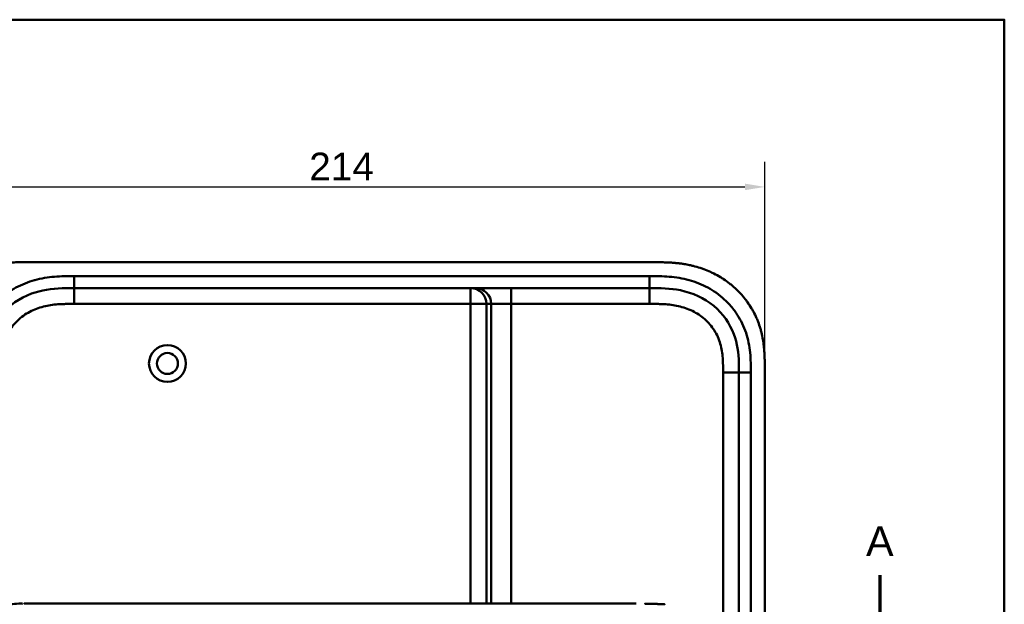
# Model space of a CAD drawing. Header units: millimetres. Extents: x 20 to 833, y 20 to 574.
# Tile 14 of 14: x 572 to 820, y 427 to 574. Entities that reach past the tile are written whole.
import ezdxf

# ---------------------------------------------------------------- set-up
doc = ezdxf.new("R2010")
doc.units = ezdxf.units.MM
doc.header["$LTSCALE"] = 2
for name, color, linetype, lineweight in [('Bemaßungen(DIN)', 7, 'Continuous', 25), ('Schnittansichtslinien(DIN)', 7, 'Continuous', 70), ('Sichtbare Kanten(DIN)', 7, 'Continuous', 50), ('Sichtbare tangentiale Kanten(DIN)', 7, 'Continuous', 50), ('Skizziergeometrie(DIN)', 7, 'Continuous', 50)]:
    doc.layers.add(name, color=color, linetype=linetype, lineweight=lineweight)
doc.styles.add('Aktuell-DINGroßer Text', font='arial.ttf')
doc.styles.add('STANDARD-DIN~0', font='arial.ttf')
doc.dimstyles.new('CAD-LAN', dxfattribs={"dimscale": 2, "dimtxt": 3.5, "dimasz": 2.5, "dimexe": 3.175, "dimexo": 0, "dimgap": 0.8, "dimtad": 1, "dimrnd": 1e-08, "dimtxsty": 'STANDARD-DIN~0', "dimcen": 0.09, "dimdle": 10, "dimclrd": 250, "dimclre": 250, "dimclrt": 250, "dimadec": 0, "dimazin": 2, "dimtfac": 1, "dimtmove": 0, "dimatfit": 3, "dimfxl": 1, "dimtolj": 1, "dimtzin": 0, "dimlwd": 25, "dimlwe": 25, "dimarcsym": 0})

# ---------------------------------------------------------------- blocks, each defined once
blk = doc.blocks.new('Ränder Standardrahmen')
at = {"layer": 'Skizziergeometrie(DIN)', "flags": 128}
blk.add_lwpolyline([(10, 10), (10, 287), (410, 287), (410, 10), (10, 10)], dxfattribs=at)
blk = doc.blocks.new('*D22')
at = {"layer": 'Bemaßungen(DIN)', "color": 250, "linetype": 'Continuous', "lineweight": 25, "true_color": 0x3f3f3f, "transparency": 16777216}
for p, q in [((545.63, 486.12), (545.63, 538.23)), ((759.63, 486.12), (759.63, 538.23)), ((550.63, 531.88), (754.63, 531.88))]:
    blk.add_line(p, q, dxfattribs=at)
at = {"layer": 'Bemaßungen(DIN)', "color": 250, "linetype": 'Continuous', "true_color": 0x3f3f3f, "transparency": 16777216}
for points in [[(550.63, 532.71), (550.63, 531.05), (545.63, 531.88)], [(754.63, 532.71), (754.63, 531.05), (759.63, 531.88)]]:
    blk.add_solid(points, dxfattribs=at)
at = {"layer": 'Defpoints', "color": 0, "linetype": 'Continuous', "transparency": 16777216}
for p in [(759.63, 531.88), (545.63, 486.12), (759.63, 486.12)]:
    blk.add_point(p, dxfattribs=at)
at = {"layer": 'Bemaßungen(DIN)', "color": 250, "linetype": 'Continuous', "lineweight": 25, "true_color": 0x3f3f3f, "transparency": 16777216, "insert": (644.86, 540.51), "char_height": 7, "attachment_point": 1, "style": 'STANDARD-DIN~0'}
blk.add_mtext('\\A1;214', dxfattribs=at)
blk = doc.blocks.new('*D23')
at = {"layer": 'Bemaßungen(DIN)', "color": 250, "linetype": 'Continuous', "lineweight": 25, "true_color": 0x3f3f3f, "transparency": 16777216}
for p, q in [((573.11, 512.91), (475.32, 512.91)), ((481.67, 507.91), (481.67, 272.91)), ((573.67, 267.91), (475.32, 267.91))]:
    blk.add_line(p, q, dxfattribs=at)
at = {"layer": 'Bemaßungen(DIN)', "color": 250, "linetype": 'Continuous', "true_color": 0x3f3f3f, "transparency": 16777216}
for points in [[(480.84, 507.91), (482.51, 507.91), (481.67, 512.91)], [(480.84, 272.91), (482.51, 272.91), (481.67, 267.91)]]:
    blk.add_solid(points, dxfattribs=at)
at = {"layer": 'Defpoints', "color": 0, "linetype": 'Continuous', "transparency": 16777216}
for p in [(573.11, 512.91), (481.67, 267.91), (573.67, 267.91)]:
    blk.add_point(p, dxfattribs=at)
at = {"layer": 'Bemaßungen(DIN)', "color": 250, "linetype": 'Continuous', "lineweight": 25, "true_color": 0x3f3f3f, "transparency": 16777216, "insert": (472.93, 382.59), "char_height": 7, "attachment_point": 1, "rotation": 90, "style": 'STANDARD-DIN~0'}
blk.add_mtext('\\A1;245', dxfattribs=at)
blk = doc.blocks.new('2DTransSchnitt0')
at = {"layer": 'Schnittansichtslinien(DIN)', "linetype": 'Continuous'}
blk.add_line((394.33, 217.05), (394.33, 210.96), dxfattribs=at)
at = {"layer": 'Schnittansichtslinien(DIN)', "insert": (392.58, 219.46), "char_height": 3.73, "attachment_point": 7, "style": 'Aktuell-DINGroßer Text'}
blk.add_mtext('A', dxfattribs=at)

msp = doc.modelspace()

# ---------------------------------------------------------------- linework, layer by layer
at = {"layer": 'Sichtbare Kanten(DIN)'}
for p, q in [((731.596, 512.907), (573.114, 512.907)), ((585.673, 506.407), (730.596, 506.407)), ((753.135, 485.123), (753.135, 295.692)), ((759.635, 294.692), (759.635, 486.123)), ((573.01, 426.911), (573.01, 426.911)), ((727.271, 426.911), (600.42, 426.911))]:
    msp.add_line(p, q, dxfattribs=at)
for radius in [4.65, 2.65]:
    msp.add_circle((609.135, 487.407), radius, dxfattribs=at)
for points, degree, knots in [([(573.114, 512.907), (572.703, 512.907), (571.691, 512.902), (570.364, 512.871), (568.837, 512.789), (567.607, 512.681), (566.067, 512.479), (564.836, 512.259), (563.304, 511.904), (562.088, 511.552), (560.589, 511.025), (559.41, 510.533), (557.973, 509.83), (556.855, 509.198), (555.509, 508.323), (554.475, 507.559), (553.246, 506.527), (552.318, 505.643), (551.234, 504.473), (550.43, 503.487), (549.511, 502.202), (548.847, 501.136), (548.108, 499.762), (547.591, 498.636), (547.039, 497.203), (546.672, 496.039), (546.301, 494.573), (546.072, 493.393), (545.864, 491.92), (545.753, 490.743), (545.671, 489.283), (545.635, 487.834), (545.635, 486.69), (545.635, 486.123)], 3, [0.01304212, 0.01304212, 0.01304212, 0.01304212, 0.04166717, 0.08333381, 0.10416714, 0.14583378, 0.1666671, 0.20833375, 0.22916707, 0.27083371, 0.29166704, 0.33333368, 0.354167, 0.39583365, 0.41666697, 0.45833362, 0.47916694, 0.52083358, 0.54166691, 0.58333355, 0.60416687, 0.64583352, 0.66666684, 0.70833349, 0.72916681, 0.77083345, 0.79166678, 0.83333342, 0.85416674, 0.89583339, 0.91666671, 0.95833335, 0.99999585, 0.99999585, 0.99999585, 0.99999585]), ([(759.635, 486.123), (759.635, 486.421), (759.634, 487.02), (759.629, 487.774), (759.616, 488.53), (759.599, 489.139), (759.565, 489.902), (759.527, 490.513), (759.451, 491.432), (759.35, 492.352), (759.139, 493.73), (758.884, 494.947), (758.477, 496.45), (758.076, 497.633), (757.485, 499.077), (756.939, 500.201), (756.168, 501.56), (755.484, 502.605), (754.55, 503.854), (753.741, 504.806), (752.661, 505.929), (751.743, 506.773), (750.536, 507.757), (749.525, 508.485), (748.21, 509.318), (747.12, 509.921), (745.719, 510.594), (744.569, 511.068), (743.102, 511.577), (741.909, 511.918), (740.552, 512.231), (739.64, 512.401), (738.725, 512.542), (738.115, 512.622), (737.352, 512.705), (736.741, 512.759), (735.978, 512.814), (735.368, 512.846), (734.456, 512.882), (733.245, 512.907), (732.193, 512.908), (731.596, 512.907)], 3, [0.00000945, 0.00000945, 0.00000945, 0.00000945, 0.02084254, 0.04167563, 0.05209218, 0.07292527, 0.08334182, 0.10417491, 0.11459146, 0.14584109, 0.16667419, 0.20834037, 0.22917346, 0.27083965, 0.29167274, 0.33333892, 0.35417201, 0.3958382, 0.41667129, 0.45833747, 0.47917057, 0.52083675, 0.54166984, 0.58333603, 0.60416912, 0.6458353, 0.66666839, 0.70833458, 0.72916767, 0.77083385, 0.79166695, 0.82291658, 0.83333313, 0.85416622, 0.86458277, 0.88541586, 0.89583241, 0.9166655, 0.92708204, 0.95833168, 0.99999787, 0.99999787, 0.99999787, 0.99999787]), ([(563.135, 485.123), (563.135, 487.547), (563.183, 490.006), (563.707, 492.349), (564.298, 494.995), (565.48, 497.523), (567.254, 499.661), (569.243, 502.057), (571.932, 503.906), (574.903, 504.997), (577.345, 505.893), (579.962, 506.271), (582.622, 506.369), (583.636, 506.406), (584.655, 506.407), (585.673, 506.407)], 3, [-3.5878945, -3.5878945, -3.5878945, -3.5878945, -2.8454091, -2.8454091, -2.8454091, -2.0068747, -2.0068747, -2.0068747, -1.0669607, -1.0669607, -1.0669607, -0.2943581, -0.2943581, -0.2943581, 0, 0, 0, 0]), ([(730.596, 506.407), (733.228, 506.407), (735.871, 506.357), (738.392, 505.838), (741.463, 505.206), (744.387, 503.886), (746.769, 501.907), (749.078, 499.988), (750.837, 497.479), (751.854, 494.75), (752.704, 492.468), (753.035, 490.033), (753.109, 487.571), (753.134, 486.755), (753.135, 485.937), (753.135, 485.123)], 3, [-3.5878944, -3.5878944, -3.5878944, -3.5878944, -2.8265881, -2.8265881, -2.8265881, -1.8995162, -1.8995162, -1.8995162, -1.000631, -1.000631, -1.000631, -0.2492213, -0.2492213, -0.2492213, 0, 0, 0, 0]), ([(572.627, 396.911), (572.627, 396.911), (572.627, 396.911), (572.627, 396.911), (572.627, 396.911), (572.627, 396.911), (572.626, 396.911), (572.626, 396.911), (572.626, 396.911), (572.625, 396.911), (572.625, 396.911), (572.624, 396.911), (572.623, 396.911), (572.621, 396.911), (572.619, 396.911), (572.614, 396.911), (572.61, 396.911), (572.593, 396.911), (572.582, 396.911), (572.535, 396.911), (572.501, 396.911), (572.364, 396.911), (572.261, 396.911), (571.849, 396.913), (571.542, 396.918), (570.325, 396.978), (569.434, 397.12), (568.239, 397.721), (567.851, 398.004), (567.072, 398.824), (566.699, 399.428), (566.189, 400.708), (566.015, 401.369), (565.773, 402.76), (565.705, 403.504), (565.618, 405.284), (565.626, 406.331), (565.626, 410.026), (565.626, 412.678), (565.626, 417.264), (565.561, 419.244), (565.904, 421.946), (566.077, 422.756), (566.569, 424.117), (566.882, 424.699), (567.59, 425.586), (567.982, 425.922), (568.893, 426.461), (569.431, 426.642), (570.736, 426.892), (571.531, 426.909), (572.379, 426.911), (572.428, 426.911), (572.501, 426.911), (572.525, 426.911), (572.562, 426.911), (572.574, 426.911), (572.593, 426.911), (572.599, 426.911), (572.609, 426.911), (572.612, 426.911), (572.617, 426.911), (572.619, 426.911), (572.622, 426.911), (572.623, 426.911), (572.624, 426.911), (572.625, 426.911), (572.626, 426.911), (572.626, 426.911), (572.627, 426.911), (572.627, 426.911), (572.627, 426.911), (572.627, 426.911), (572.627, 426.911), (572.627, 426.911), (572.627, 426.911)], 3, [0, 0, 0, 0, 0.0000252, 0.0000252, 0.0000657, 0.0000657, 0.0001082, 0.0001082, 0.0001738, 0.0001738, 0.0002867, 0.0002867, 0.0005136, 0.0005136, 0.0010499, 0.0010499, 0.0026039, 0.0026039, 0.0072616, 0.0072616, 0.0212292, 0.0212292, 0.0631285, 0.0631285, 0.1888417, 0.1888417, 0.5689951, 0.5689951, 0.7719774, 0.7719774, 1.0315425, 1.0315425, 1.2481307, 1.2481307, 1.4719729, 1.4719729, 1.7848025, 1.7848025, 2.5805266, 2.5805266, 3.160554, 3.160554, 3.4157877, 3.4157877, 3.6519695, 3.6519695, 3.8657989, 3.8657989, 4.1108827, 4.1108827, 4.4368692, 4.4368692, 4.4566519, 4.4566519, 4.4665438, 4.4665438, 4.471493, 4.471493, 4.4739733, 4.4739733, 4.4752207, 4.4752207, 4.4758524, 4.4758524, 4.4761765, 4.4761765, 4.4763467, 4.4763467, 4.476439, 4.476439, 4.4764904, 4.4764904, 4.4765188, 4.4765188, 4.4765488, 4.4765488, 4.4765488, 4.4765488]), ([(573.01, 426.911), (573.01, 426.911), (573.01, 426.911), (573.01, 426.911), (573.01, 426.911), (573.01, 426.911), (573.011, 426.911), (573.011, 426.911), (573.011, 426.911), (573.013, 426.911), (573.014, 426.911), (573.02, 426.911), (573.025, 426.911), (573.043, 426.911), (573.057, 426.911), (573.115, 426.911), (573.159, 426.911), (573.339, 426.911), (573.479, 426.911), (573.675, 426.911), (573.728, 426.911), (573.786, 426.911), (573.787, 426.911), (573.789, 426.911), (573.79, 426.911), (573.792, 426.911), (573.792, 426.911), (573.792, 426.911), (573.792, 426.911), (573.792, 426.911), (573.792, 426.911), (573.792, 426.911)], 3, [0.00004605, 0.00004605, 0.00004605, 0.00004605, 0.00007374, 0.00007374, 0.00011546, 0.00011546, 0.00021806, 0.00021806, 0.00046152, 0.00046152, 0.00119141, 0.00119141, 0.00337949, 0.00337949, 0.00994164, 0.00994164, 0.02962737, 0.02962737, 0.08869945, 0.08869945, 0.11084283, 0.11084283, 0.1113618, 0.1113618, 0.11175126, 0.11175126, 0.11179812, 0.11179812, 0.11181175, 0.11181175, 0.11182181, 0.11182181, 0.11182181, 0.11182181]), ([(573.792, 426.911), (574.178, 426.911), (574.545, 426.911), (575.349, 426.911), (575.768, 426.911), (577.033, 426.911), (577.922, 426.911), (580.795, 426.911), (582.876, 426.911), (588.023, 426.911), (591.131, 426.911), (596.293, 426.911), (598.357, 426.911), (600.42, 426.911)], 3, [0, 0, 0, 0, 0.1534173, 0.1534173, 0.3047718, 0.3047718, 0.5966116, 0.5966116, 1.2249955, 1.2249955, 2.1545342, 2.1545342, 2.7736042, 2.7736042, 2.7736042, 2.7736042]), ([(729.503, 426.9), (729.503, 426.9), (729.503, 426.9), (729.503, 426.9), (729.503, 426.9), (729.503, 426.9), (729.503, 426.9), (729.504, 426.9), (729.504, 426.9), (729.51, 426.9), (729.515, 426.9), (729.527, 426.9), (729.534, 426.9), (729.559, 426.9), (729.577, 426.9), (729.693, 426.898), (729.79, 426.896), (729.919, 426.894), (729.952, 426.894), (729.995, 426.893), (730.006, 426.893), (730.02, 426.893), (730.024, 426.893), (730.029, 426.893), (730.03, 426.893), (730.031, 426.892), (730.032, 426.892), (730.032, 426.892), (730.033, 426.892), (730.033, 426.892), (730.033, 426.892), (730.033, 426.892)], 3, [0, 0, 0, 0, 0.000010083, 0.000010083, 0.000030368, 0.000030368, 0.000084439, 0.000084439, 0.00022861, 0.00022861, 0.001766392, 0.001766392, 0.003816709, 0.003816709, 0.009284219, 0.009284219, 0.038444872, 0.038444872, 0.048164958, 0.048164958, 0.051405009, 0.051405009, 0.052485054, 0.052485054, 0.052845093, 0.052845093, 0.052965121, 0.052965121, 0.053005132, 0.053005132, 0.053043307, 0.053043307, 0.053043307, 0.053043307]), ([(734.401, 426.744), (734.401, 426.744), (734.382, 426.745), (734.191, 426.754), (733.825, 426.77), (733.271, 426.796), (732.516, 426.824), (731.71, 426.853), (731.036, 426.871), (730.544, 426.883), (730.228, 426.889), (730.087, 426.892), (730.033, 426.892)], 5, [0, 0, 0, 0, 0, 0, 0.00002286, 0.00969157, 0.09825636, 0.18682115, 0.27538594, 0.36395073, 0.40823312, 0.43566831, 0.43566831, 0.43566831, 0.43566831, 0.43566831, 0.43566831])]:
    msp.add_open_spline(points, degree=degree, knots=knots, dxfattribs=at)
msp.add_open_spline([(572.645, 426.911), (572.639, 426.911), (572.633, 426.911), (572.627, 426.911)], degree=3, dxfattribs=at)
at = {"layer": 'Sichtbare tangentiale Kanten(DIN)'}
for p, q in [((585.673, 506.407), (585.673, 509.407)), ((730.596, 506.407), (730.596, 509.407)), ((585.652, 502.407), (585.652, 506.407)), ((685.537, 506.407), (685.537, 502.407)), ((695.709, 506.407), (695.709, 502.407)), ((730.597, 502.407), (730.597, 506.407)), ((685.537, 502.407), (585.652, 502.407)), ((685.537, 426.911), (685.537, 502.407)), ((689.522, 502.407), (685.537, 502.407)), ((690.728, 502.407), (689.522, 502.407)), ((689.522, 502.407), (689.522, 426.911)), ((690.728, 426.911), (690.728, 502.407)), ((695.709, 502.407), (690.728, 502.407)), ((695.709, 502.407), (695.709, 426.911)), ((730.597, 502.407), (695.709, 502.407)), ((749.135, 295.692), (749.135, 485.123)), ((749.135, 485.123), (753.135, 485.123)), ((753.135, 485.123), (756.134, 485.123))]:
    msp.add_line(p, q, dxfattribs=at)
for points, knots in [([(585.673, 509.407), (585.458, 509.407), (585.242, 509.407), (585.027, 509.407), (584.825, 509.407), (584.624, 509.406), (584.422, 509.404), (584.321, 509.404), (584.22, 509.403), (584.119, 509.402), (583.824, 509.399), (583.528, 509.395), (583.212, 509.387), (583.204, 509.387), (583.196, 509.387), (583.189, 509.387), (582.302, 509.366), (581.505, 509.328), (580.697, 509.26), (580.682, 509.259), (580.668, 509.258), (580.653, 509.257), (579.832, 509.187), (579.003, 509.086), (578.18, 508.947), (578.172, 508.945), (578.164, 508.944), (578.156, 508.942), (577.33, 508.802), (576.509, 508.622), (575.698, 508.399), (575.692, 508.397), (575.686, 508.396), (575.679, 508.394), (574.046, 507.942), (572.45, 507.308), (570.976, 506.509), (569.492, 505.704), (568.079, 504.702), (566.831, 503.557), (565.582, 502.411), (564.457, 501.082), (563.543, 499.667), (562.632, 498.257), (561.887, 496.695), (561.354, 495.088), (561.353, 495.085), (561.352, 495.081), (561.351, 495.078), (561.086, 494.28), (560.87, 493.461), (560.7, 492.638), (560.699, 492.631), (560.698, 492.624), (560.696, 492.617), (560.528, 491.798), (560.405, 490.966), (560.32, 490.144), (560.318, 490.13), (560.317, 490.116), (560.315, 490.102), (560.233, 489.293), (560.185, 488.489), (560.16, 487.62), (560.16, 487.607), (560.159, 487.594), (560.159, 487.581), (560.135, 486.736), (560.135, 485.93), (560.135, 485.123)], [79.0507351, 79.0507351, 79.0507351, 79.0507351, 79.115326, 79.115326, 79.115326, 79.175852, 79.175852, 79.175852, 79.206115, 79.206115, 79.206115, 79.2947699, 79.2947699, 79.2947699, 79.2969041, 79.2969041, 79.2969041, 79.5442558, 79.5442558, 79.5442558, 79.5487575, 79.5487575, 79.5487575, 79.8000755, 79.8000755, 79.8000755, 79.8025259, 79.8025259, 79.8025259, 80.0549623, 80.0549623, 80.0549623, 80.056924, 80.056924, 80.056924, 80.5656653, 80.5656653, 80.5656653, 81.0782231, 81.0782231, 81.0782231, 81.5913866, 81.5913866, 81.5913866, 82.1026454, 82.1026454, 82.1026454, 82.1037871, 82.1037871, 82.1037871, 82.3575184, 82.3575184, 82.3575184, 82.3596398, 82.3596398, 82.3596398, 82.6121592, 82.6121592, 82.6121592, 82.6164541, 82.6164541, 82.6164541, 82.8648963, 82.8648963, 82.8648963, 82.8687085, 82.8687085, 82.8687085, 83.1106796, 83.1106796, 83.1106796, 83.1106796]), ([(750.823, 502.157), (750.382, 502.648), (749.918, 503.117), (749.438, 503.557), (748.192, 504.7), (746.779, 505.703), (745.293, 506.509), (743.819, 507.308), (742.223, 507.942), (740.59, 508.394), (740.584, 508.396), (740.577, 508.397), (740.571, 508.399), (739.761, 508.622), (738.939, 508.802), (738.113, 508.942), (738.105, 508.944), (738.097, 508.945), (738.089, 508.947), (737.266, 509.086), (736.437, 509.187), (735.616, 509.257), (735.602, 509.258), (735.587, 509.259), (735.572, 509.26), (734.765, 509.328), (733.968, 509.366), (733.1, 509.387), (733.086, 509.387), (733.072, 509.387), (733.058, 509.388), (732.21, 509.407), (731.403, 509.407), (730.596, 509.407)], [62.3330097, 62.3330097, 62.3330097, 62.3330097, 62.5305174, 62.5305174, 62.5305174, 63.0434936, 63.0434936, 63.0434936, 63.5522372, 63.5522372, 63.5522372, 63.5542072, 63.5542072, 63.5542072, 63.806635, 63.806635, 63.806635, 63.8090669, 63.8090669, 63.8090669, 64.0604029, 64.0604029, 64.0604029, 64.0649103, 64.0649103, 64.0649103, 64.312256, 64.312256, 64.312256, 64.3163273, 64.3163273, 64.3163273, 64.5584117, 64.5584117, 64.5584117, 64.5584117]), ([(585.652, 502.407), (585.418, 502.407), (585.184, 502.407), (584.95, 502.407), (584.875, 502.407), (584.799, 502.406), (584.724, 502.406), (584.649, 502.406), (584.573, 502.405), (584.498, 502.405), (584.347, 502.404), (584.196, 502.403), (584.046, 502.401), (583.97, 502.4), (583.895, 502.399), (583.82, 502.398), (583.667, 502.396), (583.515, 502.393), (583.363, 502.389), (583.287, 502.388), (583.211, 502.386), (583.135, 502.383), (582.762, 502.373), (582.378, 502.358), (581.995, 502.335), (581.988, 502.335), (581.98, 502.334), (581.973, 502.334), (581.356, 502.297), (580.769, 502.245), (580.177, 502.168), (580.167, 502.167), (580.158, 502.166), (580.149, 502.165), (579.55, 502.087), (578.958, 501.985), (578.369, 501.853), (578.364, 501.851), (578.359, 501.85), (578.353, 501.849), (577.755, 501.714), (577.16, 501.547), (576.581, 501.348), (576.578, 501.347), (576.574, 501.346), (576.571, 501.345), (575.985, 501.143), (575.406, 500.904), (574.848, 500.63), (574.29, 500.357), (573.746, 500.046), (573.227, 499.702), (572.709, 499.357), (572.212, 498.976), (571.746, 498.564), (571.277, 498.149), (570.833, 497.697), (570.428, 497.221), (570.025, 496.747), (569.653, 496.239), (569.323, 495.711), (568.995, 495.186), (568.702, 494.633), (568.454, 494.069), (568.208, 493.51), (567.999, 492.928), (567.83, 492.34), (567.829, 492.336), (567.828, 492.332), (567.827, 492.328), (567.661, 491.75), (567.533, 491.164), (567.435, 490.571), (567.434, 490.562), (567.432, 490.553), (567.431, 490.544), (567.335, 489.956), (567.269, 489.367), (567.223, 488.752), (567.223, 488.744), (567.222, 488.737), (567.222, 488.729), (567.2, 488.425), (567.184, 488.131), (567.171, 487.83), (567.159, 487.52), (567.151, 487.212), (567.145, 486.905), (567.134, 486.309), (567.135, 485.715), (567.135, 485.123)], [0, 0, 0, 0, 0.0702177, 0.0702177, 0.0702177, 0.0928319, 0.0928319, 0.0928319, 0.1154462, 0.1154462, 0.1154462, 0.1606746, 0.1606746, 0.1606746, 0.1832888, 0.1832888, 0.1832888, 0.228941, 0.228941, 0.228941, 0.251767, 0.251767, 0.251767, 0.363762, 0.363762, 0.363762, 0.3658973, 0.3658973, 0.3658973, 0.5457808, 0.5457808, 0.5457808, 0.5485663, 0.5485663, 0.5485663, 0.730533, 0.730533, 0.730533, 0.7321671, 0.7321671, 0.7321671, 0.9170852, 0.9170852, 0.9170852, 0.9181595, 0.9181595, 0.9181595, 1.1053408, 1.1053408, 1.1053408, 1.2925833, 1.2925833, 1.2925833, 1.479843, 1.479843, 1.479843, 1.6683162, 1.6683162, 1.6683162, 1.8560489, 1.8560489, 1.8560489, 2.0426703, 2.0426703, 2.0426703, 2.2275204, 2.2275204, 2.2275204, 2.2288442, 2.2288442, 2.2288442, 2.4104084, 2.4104084, 2.4104084, 2.4131251, 2.4131251, 2.4131251, 2.5932379, 2.5932379, 2.5932379, 2.5954285, 2.5954285, 2.5954285, 2.684558, 2.684558, 2.684558, 2.7762862, 2.7762862, 2.7762862, 2.9540743, 2.9540743, 2.9540743, 2.9540743]), ([(749.135, 485.123), (749.135, 485.358), (749.135, 485.594), (749.134, 485.829), (749.134, 485.973), (749.133, 486.116), (749.132, 486.26), (749.131, 486.332), (749.131, 486.404), (749.13, 486.476), (749.129, 486.619), (749.127, 486.763), (749.124, 486.907), (749.123, 486.983), (749.121, 487.059), (749.12, 487.135), (749.118, 487.212), (749.116, 487.288), (749.114, 487.364), (749.109, 487.516), (749.104, 487.669), (749.098, 487.826), (749.085, 488.135), (749.069, 488.429), (749.047, 488.733), (749.047, 488.741), (749.046, 488.748), (749.045, 488.756), (749, 489.373), (748.934, 489.962), (748.837, 490.551), (748.836, 490.56), (748.835, 490.569), (748.833, 490.577), (748.735, 491.171), (748.606, 491.758), (748.44, 492.336), (748.439, 492.34), (748.438, 492.345), (748.437, 492.349), (748.267, 492.937), (748.058, 493.52), (747.811, 494.079), (747.561, 494.644), (747.268, 495.198), (746.939, 495.722), (746.608, 496.25), (746.235, 496.759), (745.831, 497.233), (745.426, 497.709), (744.981, 498.16), (744.512, 498.574), (744.044, 498.986), (743.545, 499.368), (743.025, 499.713), (742.505, 500.057), (741.96, 500.368), (741.401, 500.64), (740.842, 500.913), (740.261, 501.152), (739.675, 501.353), (739.672, 501.354), (739.668, 501.355), (739.665, 501.356), (739.085, 501.555), (738.489, 501.721), (737.89, 501.855), (737.884, 501.856), (737.879, 501.857), (737.874, 501.858), (737.284, 501.99), (736.692, 502.091), (736.092, 502.168), (736.083, 502.17), (736.073, 502.171), (736.064, 502.172), (735.471, 502.248), (734.883, 502.3), (734.266, 502.336), (734.258, 502.336), (734.251, 502.336), (734.244, 502.337), (733.938, 502.355), (733.644, 502.367), (733.343, 502.377), (733.033, 502.387), (732.724, 502.394), (732.417, 502.399), (731.808, 502.407), (731.202, 502.407), (730.597, 502.407)], [0, 0, 0, 0, 0.0705873, 0.0705873, 0.0705873, 0.1137179, 0.1137179, 0.1137179, 0.1352831, 0.1352831, 0.1352831, 0.1784136, 0.1784136, 0.1784136, 0.2012726, 0.2012726, 0.2012726, 0.2241316, 0.2241316, 0.2241316, 0.2698495, 0.2698495, 0.2698495, 0.3590927, 0.3590927, 0.3590927, 0.3612854, 0.3612854, 0.3612854, 0.5416288, 0.5416288, 0.5416288, 0.5443466, 0.5443466, 0.5443466, 0.7261398, 0.7261398, 0.7261398, 0.7274618, 0.7274618, 0.7274618, 0.9125406, 0.9125406, 0.9125406, 1.0993955, 1.0993955, 1.0993955, 1.287363, 1.287363, 1.287363, 1.4757635, 1.4757635, 1.4757635, 1.6635531, 1.6635531, 1.6635531, 1.8510157, 1.8510157, 1.8510157, 2.0384148, 2.0384148, 2.0384148, 2.039499, 2.039499, 2.039499, 2.2246161, 2.2246161, 2.2246161, 2.2262652, 2.2262652, 2.2262652, 2.4084074, 2.4084074, 2.4084074, 2.4112205, 2.4112205, 2.4112205, 2.5912707, 2.5912707, 2.5912707, 2.5934316, 2.5934316, 2.5934316, 2.6826872, 2.6826872, 2.6826872, 2.7744645, 2.7744645, 2.7744645, 2.9560325, 2.9560325, 2.9560325, 2.9560325]), ([(756.11, 487.58), (756.085, 488.488), (756.036, 489.293), (755.954, 490.102), (755.953, 490.116), (755.951, 490.13), (755.95, 490.144), (755.865, 490.966), (755.741, 491.798), (755.573, 492.617), (755.572, 492.624), (755.57, 492.631), (755.569, 492.638), (755.399, 493.461), (755.183, 494.28), (754.919, 495.078), (754.917, 495.081), (754.916, 495.085), (754.915, 495.089), (754.382, 496.695), (753.637, 498.257), (752.726, 499.667), (752.165, 500.536), (751.525, 501.374), (750.823, 502.157)], [60.7442414, 60.7442414, 60.7442414, 60.7442414, 60.9926868, 60.9926868, 60.9926868, 60.9969826, 60.9969826, 60.9969826, 61.2495144, 61.2495144, 61.2495144, 61.2516357, 61.2516357, 61.2516357, 61.5053772, 61.5053772, 61.5053772, 61.5065193, 61.5065193, 61.5065193, 62.0178341, 62.0178341, 62.0178341, 62.3330097, 62.3330097, 62.3330097, 62.3330097]), ([(756.134, 485.123), (756.134, 485.242), (756.134, 485.362), (756.134, 485.581), (756.134, 485.681), (756.134, 485.881), (756.133, 485.981), (756.131, 486.581), (756.125, 487.081), (756.11, 487.58)], [60.49845366, 60.49845366, 60.49845366, 60.49845366, 60.53427733, 60.53427733, 60.56427219, 60.56427219, 60.59426706, 60.59426706, 60.74424136, 60.74424136, 60.74424136, 60.74424136])]:
    msp.add_open_spline(points, degree=3, knots=knots, dxfattribs=at)
for points in [[(730.596, 509.407), (682.289, 509.407), (633.981, 509.407), (585.673, 509.407)], [(689.522, 502.407), (689.522, 504.616), (687.738, 506.407), (685.537, 506.407)], [(686.743, 506.407), (688.944, 506.407), (690.728, 504.616), (690.728, 502.407)], [(756.135, 295.692), (756.135, 358.835), (756.135, 421.979), (756.134, 485.123)]]:
    msp.add_open_spline(points, degree=3, dxfattribs=at)

# ---------------------------------------------------------------- block references
at = {"xscale": 2, "yscale": 2, "zscale": 2}
msp.add_blockref('Ränder Standardrahmen', (0, 0), dxfattribs=at)
at = {"layer": 'Schnittansichtslinien(DIN)', "xscale": 2, "yscale": 2, "zscale": 2}
msp.add_blockref('2DTransSchnitt0', (0, 0), dxfattribs=at)

# ---------------------------------------------------------------- dimensions: what is measured, and where the dimension line sits
at = {"layer": 'Bemaßungen(DIN)', "color": 250, "linetype": 'Continuous', "lineweight": 25, "true_color": 0x3f3f3f}
for base, p1, p2, angle, picture, middle in [((759.635, 531.878), (545.635, 486.123), (759.635, 486.123), 180, '*D22', (652.635, 531.878)), ((481.674, 267.907), (573.114, 512.907), (573.674, 267.907), 90, '*D23', (481.674, 390.407))]:
    dim = msp.add_linear_dim(base=base, p1=p1, p2=p2, angle=angle, dimstyle='CAD-LAN', override={"dimgap": 0.8, "dimdec": 2, "dimtol": 0, "dimlim": 0, "dimtp": 0, "dimtm": 0, "dimtdec": 2, "dimtofl": 0, "dimatfit": 1}, dxfattribs=at)
    dim.commit()
    dim.dimension.update_dxf_attribs({"geometry": picture, "text_midpoint": middle, "dimtype": 160})

doc.saveas('drawing.dxf')
